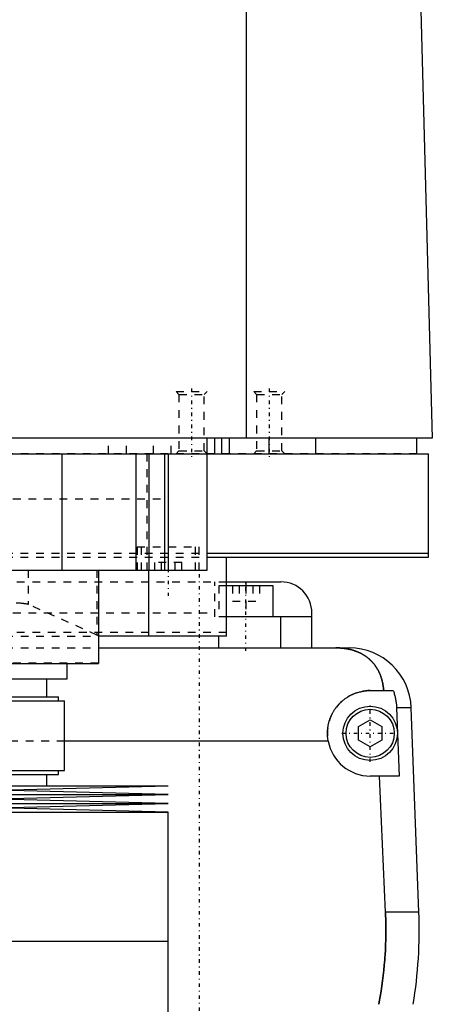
# Model space of a CAD drawing. Extents: x -120 to 120, y -1 to 1168.
# Tile 5 of 9: x 26 to 79, y 415 to 541. Entities that reach past the tile are written whole.
import ezdxf

# ---------------------------------------------------------------- set-up
doc = ezdxf.new("R2010")
doc.units = 0
doc.linetypes.add('CENTER', pattern=[1.5, 0.45, -0.5, 0.05, -0.5])
doc.linetypes.add('DASHED', pattern=[2, 1, -1])
for name, color, linetype in [('AM_0', 7, 'CONTINUOUS'), ('AM_3', 7, 'DASHED'), ('AM_7', 7, 'CENTER')]:
    doc.layers.add(name, color=color, linetype=linetype)

msp = doc.modelspace()

# ---------------------------------------------------------------- linework, layer by layer
at = {"layer": 'AM_0', "color": 7, "linetype": 'CONTINUOUS'}
for p, q in [((55.06, 487.5), (55.06, 569.6)), ((76.83, 568.63), (79, 487.5)), ((79, 487.5), (-79, 487.5)), ((50, 470.5), (50, 487.5)), ((51, 485.5), (51, 487.5)), ((51.9, 485.5), (51.9, 487.5)), ((52.9, 485.5), (52.9, 487.5)), ((58, 485.5), (58, 487.5)), ((64, 485.5), (64, 487.5)), ((77, 485.5), (77, 487.5)), ((-78.5, 485.5), (78.5, 485.5)), ((31.31, 485.5), (31.31, 470.5)), ((40.83, 485.5), (40.83, 470.5)), ((42.5, 485.5), (42.5, 470.5)), ((44.5, 485.5), (44.5, 470.5)), ((45, 485.5), (45, 470.5)), ((78.5, 472.2), (78.5, 485.5)), ((50.02, 472.7), (78.5, 472.7)), ((50.02, 472.2), (78.5, 472.2)), ((52.5, 462), (52.5, 472.2)), ((-50, 470.5), (50, 470.5)), ((36, 470.5), (36, 458.5)), ((42.5, 462), (42.5, 470.5)), ((52.5, 469), (59.5, 469)), ((58.5, 468.5), (52.5, 468.5)), ((55, 469), (55, 468.5)), ((58.5, 464.5), (58.5, 468.5)), ((63.5, 464.5), (52.5, 464.5)), ((59.5, 460.5), (59.5, 464.5)), ((63.5, 460.5), (63.5, 465)), ((52.5, 462), (36, 462)), ((51.5, 460.5), (51.5, 462)), ((36, 460.5), (68.3, 460.5)), ((-36, 458.5), (36, 458.5)), ((32, 456.5), (32, 458.5)), ((-32, 456.5), (32, 456.5)), ((29.35, 454.2), (29.35, 456.5)), ((9.83, 454.2), (30.85, 454.2)), ((30.85, 453.7), (30.85, 454.2)), ((71, 455), (73.97, 455)), ((10.3, 453.7), (31.65, 453.7)), ((31.65, 444.7), (31.65, 453.7)), ((76.29, 452.8), (74.4, 452.8)), ((74.4, 452.8), (74.75, 444)), ((77.28, 426.46), (76.29, 452.8)), ((69.5, 450.37), (71, 451.23)), ((69.5, 448.63), (69.5, 450.37)), ((71, 451.23), (72.5, 450.37)), ((72.5, 450.37), (72.5, 448.63)), ((65.59, 448.5), (31.65, 448.5)), ((71, 447.77), (69.5, 448.63)), ((72.5, 448.63), (71, 447.77)), ((9.83, 444.2), (30.85, 444.2)), ((10.3, 444.7), (31.65, 444.7)), ((29.35, 442.75), (29.35, 444.2)), ((30.85, 444.2), (30.85, 444.7)), ((74.75, 444), (71, 444)), ((72.97, 426.46), (72.2, 444)), ((-45, 442.75), (45, 442.75)), ((22.5, 442.18), (45, 442.75)), ((-45, 441.61), (45, 441.61)), ((45, 441.61), (22.5, 442.18)), ((22.5, 441.04), (45, 441.61)), ((-45, 440.47), (45, 440.47)), ((45, 440.47), (22.5, 441.04)), ((22.5, 439.9), (45, 440.47)), ((-45, 439.33), (45, 439.33)), ((45, 439.33), (22.5, 439.9)), ((45, 422.75), (45, 439.33)), ((77.28, 426.46), (72.97, 426.46)), ((-45, 422.75), (45, 422.75)), ((45, 406.17), (45, 422.75))]:
    msp.add_line(p, q, dxfattribs=at)
for points in [[(72.74, 455, 0), (72.74, 455.05, 0), (72.73, 455.14, 0), (72.72, 455.23, 0), (72.72, 455.27, 0), (72.71, 455.32, 0), (72.7, 455.41, 0), (72.69, 455.5, 0), (72.68, 455.59, 0), (72.66, 455.68, 0), (72.65, 455.76, 0), (72.64, 455.81, 0), (72.63, 455.85, 0), (72.61, 455.94, 0), (72.6, 456.03, 0), (72.58, 456.11, 0), (72.56, 456.2, 0), (72.54, 456.28, 0), (72.52, 456.33, 0), (72.51, 456.37, 0), (72.49, 456.45, 0), (72.46, 456.53, 0), (72.45, 456.58, 0), (72.44, 456.62, 0), (72.41, 456.7, 0), (72.39, 456.78, 0), (72.37, 456.82, 0), (72.36, 456.86, 0), (72.33, 456.94, 0), (72.3, 457.01, 0), (72.27, 457.09, 0), (72.23, 457.17, 0), (72.2, 457.24, 0), (72.18, 457.28, 0), (72.17, 457.32, 0), (72.13, 457.39, 0), (72.1, 457.46, 0), (72.06, 457.54, 0), (72.02, 457.61, 0), (71.98, 457.68, 0), (71.96, 457.71, 0), (71.94, 457.75, 0), (71.9, 457.82, 0), (71.86, 457.89, 0), (71.82, 457.95, 0), (71.78, 458.02, 0), (71.73, 458.08, 0), (71.71, 458.12, 0), (71.69, 458.15, 0), (71.64, 458.21, 0), (71.6, 458.28, 0), (71.55, 458.34, 0), (71.5, 458.4, 0), (71.45, 458.46, 0), (71.43, 458.49, 0), (71.4, 458.52, 0), (71.35, 458.58, 0), (71.3, 458.64, 0), (71.25, 458.7, 0), (71.19, 458.75, 0), (71.14, 458.81, 0), (71.11, 458.84, 0), (71.08, 458.87, 0), (71.03, 458.92, 0), (70.97, 458.98, 0), (70.94, 459, 0), (70.91, 459.03, 0), (70.85, 459.08, 0), (70.79, 459.13, 0), (70.76, 459.16, 0), (70.73, 459.18, 0), (70.67, 459.23, 0), (70.6, 459.28, 0), (70.54, 459.33, 0), (70.47, 459.38, 0), (70.41, 459.43, 0), (70.37, 459.45, 0), (70.34, 459.47, 0), (70.27, 459.52, 0), (70.2, 459.56, 0), (70.13, 459.61, 0), (70.06, 459.65, 0), (69.99, 459.69, 0), (69.95, 459.71, 0), (69.91, 459.73, 0), (69.84, 459.77, 0), (69.76, 459.81, 0), (69.69, 459.85, 0), (69.61, 459.88, 0), (69.53, 459.92, 0), (69.5, 459.94, 0), (69.46, 459.95, 0), (69.38, 459.99, 0), (69.3, 460.02, 0), (69.22, 460.05, 0), (69.13, 460.08, 0), (69.05, 460.11, 0), (69.01, 460.13, 0), (68.97, 460.14, 0), (68.89, 460.17, 0), (68.8, 460.19, 0), (68.72, 460.22, 0), (68.63, 460.24, 0), (68.54, 460.27, 0), (68.5, 460.28, 0), (68.46, 460.29, 0), (68.37, 460.31, 0), (68.28, 460.33, 0), (68.23, 460.34, 0), (68.19, 460.35, 0), (68.1, 460.36, 0), (68.01, 460.38, 0), (67.96, 460.39, 0), (67.91, 460.4, 0), (67.82, 460.41, 0), (67.73, 460.42, 0), (67.64, 460.44, 0), (67.55, 460.45, 0), (67.45, 460.46, 0), (67.41, 460.46, 0), (67.36, 460.47, 0), (67.27, 460.47, 0), (67.17, 460.48, 0), (67.08, 460.49, 0), (66.99, 460.49, 0), (66.89, 460.49, 0), (66.85, 460.5, 0), (66.8, 460.5, 0), (66.7, 460.5, 0), (66.61, 460.5, 0), (66.56, 460.5, 0)], [(65.59, 448.5, 0), (65.58, 448.54, 0), (65.57, 448.63, 0), (65.55, 448.72, 0), (65.55, 448.77, 0), (65.54, 448.81, 0), (65.53, 448.9, 0), (65.52, 448.99, 0), (65.52, 449.08, 0), (65.51, 449.17, 0), (65.51, 449.26, 0), (65.5, 449.3, 0), (65.5, 449.35, 0), (65.5, 449.43, 0), (65.5, 449.52, 0), (65.5, 449.61, 0), (65.5, 449.69, 0), (65.51, 449.78, 0), (65.51, 449.82, 0), (65.51, 449.87, 0), (65.52, 449.96, 0), (65.53, 450.04, 0), (65.53, 450.09, 0), (65.54, 450.13, 0), (65.55, 450.22, 0), (65.56, 450.31, 0), (65.57, 450.35, 0), (65.57, 450.4, 0), (65.59, 450.48, 0), (65.61, 450.57, 0), (65.62, 450.66, 0), (65.64, 450.75, 0), (65.66, 450.83, 0), (65.68, 450.88, 0), (65.69, 450.92, 0), (65.71, 451.01, 0), (65.74, 451.09, 0), (65.76, 451.18, 0), (65.79, 451.26, 0), (65.82, 451.35, 0), (65.84, 451.39, 0), (65.85, 451.43, 0), (65.88, 451.52, 0), (65.92, 451.6, 0), (65.95, 451.68, 0), (65.99, 451.77, 0), (66.03, 451.85, 0), (66.05, 451.89, 0), (66.06, 451.93, 0), (66.11, 452.01, 0), (66.15, 452.09, 0), (66.19, 452.17, 0), (66.23, 452.24, 0), (66.28, 452.32, 0), (66.3, 452.36, 0), (66.32, 452.4, 0), (66.37, 452.47, 0), (66.42, 452.55, 0), (66.47, 452.62, 0), (66.52, 452.69, 0), (66.57, 452.76, 0), (66.6, 452.8, 0), (66.62, 452.83, 0), (66.68, 452.9, 0), (66.73, 452.97, 0), (66.76, 453, 0), (66.79, 453.04, 0), (66.84, 453.1, 0), (66.9, 453.17, 0), (66.93, 453.2, 0), (66.96, 453.23, 0), (67.02, 453.29, 0), (67.08, 453.35, 0), (67.14, 453.41, 0), (67.2, 453.47, 0), (67.26, 453.53, 0), (67.29, 453.56, 0), (67.32, 453.59, 0), (67.39, 453.65, 0), (67.45, 453.7, 0), (67.52, 453.76, 0), (67.59, 453.81, 0), (67.66, 453.87, 0), (67.69, 453.89, 0), (67.73, 453.92, 0), (67.8, 453.97, 0), (67.87, 454.02, 0), (67.95, 454.07, 0), (68.02, 454.12, 0), (68.1, 454.17, 0), (68.14, 454.2, 0), (68.17, 454.22, 0), (68.25, 454.26, 0), (68.33, 454.31, 0), (68.41, 454.35, 0), (68.49, 454.39, 0), (68.57, 454.44, 0), (68.61, 454.46, 0), (68.66, 454.48, 0), (68.74, 454.51, 0), (68.82, 454.55, 0), (68.91, 454.59, 0), (68.99, 454.62, 0), (69.08, 454.65, 0), (69.12, 454.67, 0), (69.17, 454.69, 0), (69.25, 454.72, 0), (69.34, 454.74, 0), (69.38, 454.76, 0), (69.43, 454.77, 0), (69.52, 454.8, 0), (69.61, 454.82, 0), (69.65, 454.83, 0), (69.7, 454.84, 0), (69.79, 454.86, 0), (69.88, 454.88, 0), (69.97, 454.9, 0), (70.06, 454.92, 0), (70.15, 454.93, 0), (70.19, 454.94, 0), (70.24, 454.95, 0), (70.33, 454.96, 0), (70.42, 454.97, 0), (70.51, 454.98, 0), (70.6, 454.99, 0), (70.69, 454.99, 0), (70.73, 454.99, 0), (70.78, 455, 0), (70.87, 455, 0), (70.96, 455, 0), (71, 455, 0)], [(73.97, 455, 0), (73.99, 454.94, 0), (74.03, 454.83, 0), (74.07, 454.71, 0), (74.09, 454.65, 0), (74.1, 454.59, 0), (74.14, 454.47, 0), (74.17, 454.34, 0), (74.2, 454.22, 0), (74.23, 454.1, 0), (74.26, 453.97, 0), (74.27, 453.91, 0), (74.28, 453.85, 0), (74.3, 453.72, 0), (74.32, 453.6, 0), (74.34, 453.47, 0), (74.35, 453.35, 0), (74.37, 453.23, 0), (74.37, 453.16, 0), (74.38, 453.1, 0), (74.39, 452.98, 0), (74.39, 452.86, 0), (74.4, 452.8, 0)], [(72.1, 414.6, 0), (72.17, 414.94, 0), (72.29, 415.61, 0), (72.4, 416.29, 0), (72.45, 416.62, 0), (72.5, 416.96, 0), (72.59, 417.64, 0), (72.68, 418.31, 0), (72.75, 418.98, 0), (72.82, 419.65, 0), (72.87, 420.31, 0), (72.9, 420.64, 0), (72.92, 420.97, 0), (72.96, 421.63, 0), (72.98, 422.28, 0), (73, 422.93, 0), (73.02, 423.57, 0), (73.02, 424.21, 0), (73.02, 424.53, 0), (73.02, 424.84, 0), (73.01, 425.49, 0), (72.99, 426.13, 0), (72.97, 426.46, 0)]]:
    msp.add_polyline3d(points, dxfattribs=at)
for radius in [3.5, 3.1]:
    msp.add_circle((71, 449.5), radius, dxfattribs=at)
for centre, radius, start, end in [((59.5, 465), 4, 0, 90), ((68.3, 452.5), 8, 2.139, 90), ((71, 449.5), 5.5, 190.4757, 270), ((17.32, 424.22), 60, 350.775, 2.139)]:
    msp.add_arc(centre, radius, start, end, dxfattribs=at)
at = {"layer": 'AM_3', "color": 6, "linetype": 'DASHED'}
for p, q in [((46, 493.5), (46.38, 493.12)), ((46, 493.5), (50, 493.5)), ((49.62, 493.12), (50, 493.5)), ((56, 493.5), (56.38, 493.12)), ((56, 493.5), (60, 493.5)), ((59.62, 493.12), (60, 493.5)), ((46.38, 493.12), (46.38, 485.88)), ((46.38, 493.12), (49.62, 493.12)), ((49.62, 485.88), (49.62, 493.12)), ((56.38, 493.12), (56.38, 485.88)), ((56.38, 493.12), (59.62, 493.12)), ((59.62, 485.88), (59.62, 493.12)), ((37.31, 485.5), (37.31, 487.5)), ((39.62, 485.5), (39.62, 487.5)), ((43.08, 485.5), (43.08, 487.5)), ((45.38, 485.5), (45.38, 487.5)), ((46.38, 485.88), (46, 485.5)), ((46.38, 485.88), (49.62, 485.88)), ((50, 485.5), (49.62, 485.88)), ((56.38, 485.88), (56, 485.5)), ((56.38, 485.88), (59.62, 485.88)), ((60, 485.5), (59.62, 485.88)), ((77, 485.5), (-50, 485.5)), ((42.23, 485.5), (42.23, 470.5)), ((-45, 479.7), (45, 479.7)), ((41, 473.5), (41, 470.5)), ((41, 473.5), (49, 473.5)), ((41.5, 473.5), (41.5, 470.5)), ((48.5, 470.5), (48.5, 473.5)), ((49, 470.5), (49, 473.5)), ((-50.02, 472.7), (50.02, 472.7)), ((-50.02, 472.2), (50.02, 472.2)), ((26.96, 470.5), (26.96, 466.1)), ((35.82, 470.5), (35.82, 462.14)), ((46.73, 471.5), (43.27, 471.5)), ((43.27, 470.5), (43.27, 471.5)), ((44.13, 470.5), (44.13, 471.5)), ((45.87, 470.5), (45.87, 471.5)), ((46.73, 470.5), (46.73, 471.5)), ((-52.5, 469), (52.5, 469)), ((51, 464.5), (51, 469)), ((51.5, 468.5), (51.5, 464.5)), ((52.5, 468.5), (51.5, 468.5)), ((53.27, 468.5), (53.27, 466.5)), ((54.13, 468.5), (54.13, 466.5)), ((55, 468.5), (55, 464.5)), ((55.87, 468.5), (55.87, 466.5)), ((56.73, 468.5), (56.73, 466.5)), ((35.82, 462.14), (26.96, 466.1)), ((53.27, 466.5), (56.73, 466.5)), ((-51, 465), (51, 465)), ((52.5, 464.5), (51, 464.5)), ((52.5, 462.5), (-52.5, 462.5)), ((-36, 462), (36, 462)), ((-36, 460.5), (36, 460.5)), ((36, 458.52), (-36, 458.52)), ((31.65, 448.5), (-31.65, 448.5))]:
    msp.add_line(p, q, dxfattribs=at)
for points in [[(26.96, 466.1, 0), (26.94, 466.1, 0), (26.91, 466.11, 0), (26.87, 466.12, 0), (26.85, 466.13, 0), (26.82, 466.14, 0), (26.77, 466.15, 0), (26.71, 466.16, 0), (26.64, 466.17, 0), (26.57, 466.18, 0), (26.49, 466.19, 0), (26.44, 466.19, 0), (26.4, 466.2, 0), (26.3, 466.21, 0), (26.2, 466.22, 0), (26.1, 466.23, 0), (25.99, 466.24, 0), (25.87, 466.25, 0), (25.81, 466.25, 0), (25.74, 466.25, 0), (25.61, 466.26, 0), (25.48, 466.27, 0), (25.41, 466.27, 0)], [(36, 461.99, 0), (36, 462.01, 0), (35.96, 462.06, 0), (35.88, 462.12, 0), (35.82, 462.14, 0)], [(66.56, 460.5, 0), (66.61, 460.5, 0), (66.7, 460.5, 0), (66.8, 460.5, 0), (66.84, 460.5, 0), (66.89, 460.49, 0), (66.98, 460.49, 0), (67.08, 460.49, 0), (67.17, 460.48, 0), (67.26, 460.47, 0), (67.35, 460.47, 0), (67.4, 460.46, 0), (67.45, 460.46, 0), (67.54, 460.45, 0), (67.63, 460.44, 0), (67.72, 460.42, 0), (67.82, 460.41, 0), (67.91, 460.4, 0), (67.95, 460.39, 0), (68, 460.38, 0), (68.09, 460.37, 0), (68.18, 460.35, 0), (68.23, 460.34, 0), (68.27, 460.33, 0), (68.36, 460.31, 0), (68.45, 460.29, 0), (68.49, 460.28, 0), (68.53, 460.27, 0), (68.62, 460.24, 0), (68.71, 460.22, 0), (68.79, 460.2, 0), (68.88, 460.17, 0), (68.96, 460.14, 0), (69, 460.13, 0), (69.04, 460.11, 0), (69.13, 460.08, 0), (69.21, 460.05, 0), (69.29, 460.02, 0), (69.37, 459.99, 0), (69.45, 459.96, 0), (69.49, 459.94, 0), (69.53, 459.92, 0), (69.6, 459.89, 0), (69.68, 459.85, 0), (69.76, 459.81, 0), (69.83, 459.77, 0), (69.91, 459.74, 0), (69.94, 459.72, 0), (69.98, 459.69, 0), (70.05, 459.65, 0), (70.12, 459.61, 0), (70.19, 459.57, 0), (70.26, 459.52, 0), (70.33, 459.48, 0), (70.37, 459.46, 0), (70.4, 459.43, 0), (70.47, 459.39, 0), (70.53, 459.34, 0), (70.6, 459.29, 0), (70.66, 459.24, 0), (70.72, 459.19, 0), (70.75, 459.17, 0), (70.78, 459.14, 0), (70.84, 459.09, 0), (70.9, 459.04, 0), (70.93, 459.01, 0), (70.96, 458.98, 0), (71.02, 458.93, 0), (71.08, 458.87, 0), (71.1, 458.85, 0), (71.13, 458.82, 0), (71.19, 458.76, 0), (71.24, 458.71, 0), (71.29, 458.65, 0), (71.34, 458.59, 0), (71.4, 458.53, 0), (71.42, 458.5, 0), (71.45, 458.47, 0), (71.5, 458.41, 0), (71.54, 458.35, 0), (71.59, 458.28, 0), (71.64, 458.22, 0), (71.68, 458.16, 0), (71.71, 458.12, 0), (71.73, 458.09, 0), (71.77, 458.02, 0), (71.82, 457.96, 0), (71.86, 457.89, 0), (71.9, 457.82, 0), (71.94, 457.75, 0), (71.96, 457.72, 0), (71.98, 457.68, 0), (72.02, 457.61, 0), (72.06, 457.54, 0), (72.1, 457.46, 0), (72.13, 457.39, 0), (72.17, 457.32, 0), (72.18, 457.28, 0), (72.2, 457.24, 0), (72.24, 457.16, 0), (72.27, 457.09, 0), (72.3, 457.01, 0), (72.33, 456.93, 0), (72.36, 456.85, 0), (72.37, 456.81, 0), (72.39, 456.77, 0), (72.42, 456.69, 0), (72.44, 456.61, 0), (72.46, 456.57, 0), (72.47, 456.52, 0), (72.49, 456.44, 0), (72.52, 456.36, 0), (72.53, 456.32, 0), (72.54, 456.27, 0), (72.56, 456.19, 0), (72.58, 456.1, 0), (72.6, 456.02, 0), (72.62, 455.93, 0), (72.63, 455.84, 0), (72.64, 455.8, 0), (72.65, 455.76, 0), (72.66, 455.67, 0), (72.68, 455.58, 0), (72.72, 455.27, 0), (72.74, 455, 0)], [(72.97, 426.46, 0), (72.99, 426.13, 0), (73.01, 425.49, 0), (73.02, 424.84, 0), (73.02, 424.53, 0), (73.02, 424.21, 0), (73.02, 423.57, 0), (73, 422.93, 0), (72.98, 422.28, 0), (72.96, 421.63, 0), (72.92, 420.97, 0), (72.9, 420.64, 0), (72.87, 420.31, 0), (72.82, 419.65, 0), (72.75, 418.98, 0), (72.68, 418.31, 0), (72.59, 417.64, 0), (72.5, 416.96, 0), (72.45, 416.62, 0), (72.4, 416.29, 0), (72.29, 415.61, 0), (72.17, 414.94, 0), (72.1, 414.6, 0)]]:
    msp.add_polyline3d(points, dxfattribs=at)
msp.add_arc((71, 449.5), 5.5, 90, 190.4757, dxfattribs=at)
at = {"layer": 'AM_7', "color": 4, "linetype": 'CENTER'}
for p, q in [((48, 493.9), (48, 485.1)), ((58, 493.9), (58, 485.1)), ((45, 473.8), (45, 467.2)), ((49, 470), (49, 371)), ((55, 460.1), (55, 468.9)), ((71, 445.82), (71, 453.18)), ((67.33, 449.5), (74.67, 449.5))]:
    msp.add_line(p, q, dxfattribs=at)

doc.saveas('drawing.dxf')
